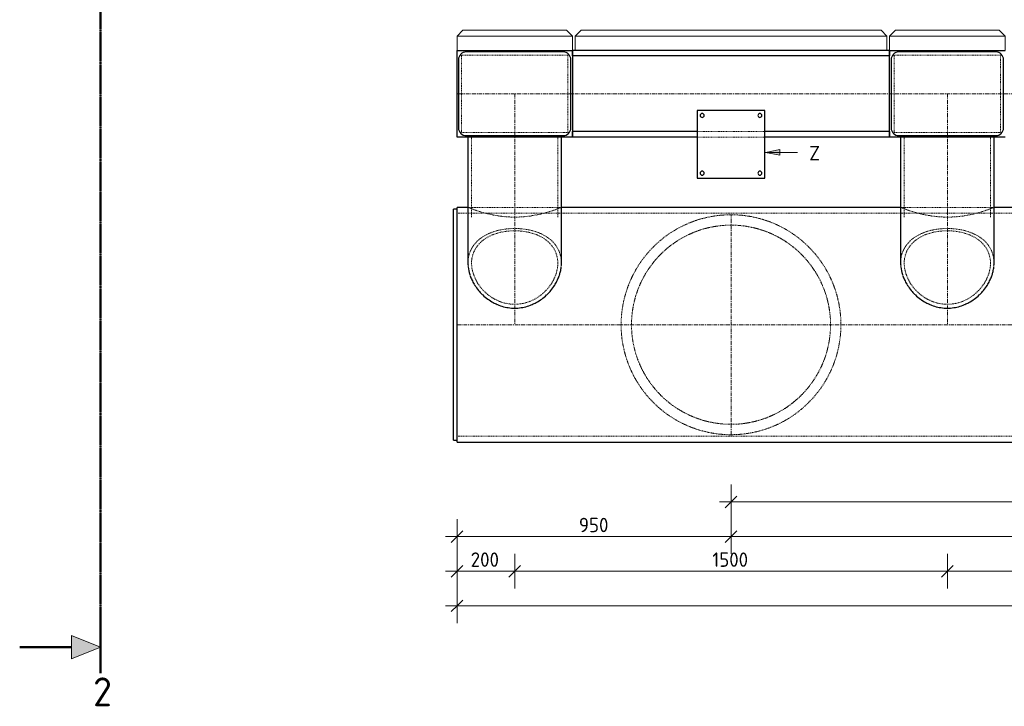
# Model space of a CAD drawing. Header units: millimetres. Extents: x -253989 to -201512, y -82117 to 103114.
# Tile 64 of 67: x -253989 to -250575, y 99444 to 101822. Entities that reach past the tile are written whole.
import ezdxf

# ---------------------------------------------------------------- set-up
doc = ezdxf.new("R2010")
doc.units = ezdxf.units.MM
for name, pattern in [('Grid Line', [22.225, 12.7, -3.175, 3.175, -3.175]), ('XX-CENTER', [8, 5, -1, 1, -1]), ('XX-HIDDEN', [4, 2, -2])]:
    doc.linetypes.add(name, pattern=pattern)
for name, color, linetype, lineweight in [('Multi-Category Tags', 250, 'Continuous', 18), ('Multi-Category Tags-1', 7, 'Continuous', 18), ('N-CO-BC-BETONVORM-G', 50, 'Continuous', 25), ('N-CO-BC-BETONVORM-G-1', 50, 'XX-HIDDEN', 18), ('N-CO-BC-BETONVORM-GN', 10, 'XX-HIDDEN', 18), ('N-CO-KC-KUNSTSTOFVORM-G', 7, 'Continuous', 13), ('N-CO-SC-STAALVORM-G', 10, 'Continuous', 25), ('X-XX-AL-CONSTRUCTIELIJN-G-1', 7, 'Grid Line', 18), ('X-XX-AL-M', 7, 'Continuous', 18), ('X-XX-AL-M-20', 7, 'Continuous', 18), ('X-XX-AL-VERWIJZING_DOORSNEDE-G', 7, 'Continuous', 18), ('X-XX-AL-VERWIJZING_DOORSNEDE-G-1', 7, 'XX-CENTER', 18), ('X-XX-AL-VERWIJZING_DOORSNEDE-G-2', 7, 'Continuous', 50), ('X-XX-AL-VERWIJZING_DOORSNEDE-G-3', 7, 'Continuous', 13), ('X-XX-AL-VERWIJZING_DOORSNEDE-G-4', 7, 'XX-CENTER', 50)]:
    doc.layers.add(name, color=color, linetype=linetype, lineweight=lineweight)
doc.styles.add('NLCS-ISO', font='NLCS-ISO.ttf', dxfattribs={"height": 100})
doc.styles.add('NLCS-ISO_1', font='NLCS-ISO.ttf', dxfattribs={"height": 50})
doc.dimstyles.new('2_5_NLCS_diagonal', dxfattribs={"dimscale": 304.8, "dimtxt": 50.137748, "dimasz": 0.131234, "dimexe": 0.19685, "dimexo": 0.0625, "dimgap": 0, "dimtad": 1, "dimdec": 0, "dimzin": 0, "dimdsep": 46, "dimtxsty": 'NLCS-ISO_1', "dimblk1": 'OBLIQUE', "dimblk2": 'OBLIQUE', "dimsah": 1, "dimcen": 0.09, "dimdle": 0.131234, "dimazin": 0, "dimtfac": 1, "dimtdec": 4, "dimtix": 1, "dimtmove": 0, "dimatfit": 3, "dimfxl": 0.19685, "dimfxlon": 1, "dimtvp": 1, "dimtolj": 1, "dimtzin": 0, "dimarcsym": 2})

# ---------------------------------------------------------------- blocks, each defined once
blk = doc.blocks.new('SF_Stalen afdekplaat10 - SF_Stalen afdekplaat-3667534-Bovenaanzicht geleidewerk enkel _special_')
at = {"layer": 'N-CO-SC-STAALVORM-G'}
for p, q in [((-252472.7, 101165.7), (-252484.7, 101165.7)), ((-252484.7, 100365.7), (-252484.7, 101165.7)), ((-252484.7, 100365.7), (-252472.7, 100365.7))]:
    blk.add_line(p, q, dxfattribs=at)
blk = doc.blocks.new('GM_afdekklepje - GM_afdekklepje-3673590-Bovenaanzicht geleidewerk enkel _special_')
at = {"layer": 'N-CO-SC-STAALVORM-G'}
for p, q in [((168, 145), (-168, 145)), ((-195, 118), (-195, -118)), ((195, -118), (195, 118)), ((-168, -145), (168, -145))]:
    blk.add_line(p, q, dxfattribs=at)
for centre, start, end in [((-168, 118), 90, 180), ((168, 118), 0, 90), ((-168, -118), 180, 270), ((168, -118), 270, 360)]:
    blk.add_arc(centre, 27, start, end, dxfattribs=at)
blk = doc.blocks.new('GM_Hakorit_2850 - GM_Hakorit_2850-3712023-Bovenaanzicht geleidewerk enkel _special_')
at = {"layer": 'N-CO-KC-KUNSTSTOFVORM-G'}
for p, q in [((-200, 50), (-180, 70)), ((-180, 70), (180, 70)), ((180, 70), (200, 50)), ((200, 50), (-200, 50)), ((-200, 50), (-200, 0)), ((200, 0), (200, 50))]:
    blk.add_line(p, q, dxfattribs=at)
blk = doc.blocks.new('GM_Hakorit_3820 - GM_Hakorit_3820-3712024-Bovenaanzicht geleidewerk enkel _special_')
at = {"layer": 'N-CO-KC-KUNSTSTOFVORM-G'}
for p, q in [((-200, 50), (-180, 70)), ((-180, 70), (180, 70)), ((180, 70), (200, 50)), ((200, 50), (-200, 50)), ((-200, 50), (-200, 0)), ((200, 0), (200, 50))]:
    blk.add_line(p, q, dxfattribs=at)
blk = doc.blocks.new('GM_Hakorit_1240 - GM_Hakorit_1240-3712025-Bovenaanzicht geleidewerk enkel _special_')
at = {"layer": 'N-CO-KC-KUNSTSTOFVORM-G'}
for p, q in [((-520, 70), (-540, 50)), ((-520, 70), (520, 70)), ((540, 50), (520, 70)), ((-540, 0), (-540, 50)), ((-540, 50), (540, 50)), ((540, 50), (540, 0))]:
    blk.add_line(p, q, dxfattribs=at)
blk = doc.blocks.new('GM_Bevestigingsplaat radardetector2 - GM_Bevestigingsplaat radardetector2-3834855-Bovenaanzicht geleidewerk enkel _special_')
at = {"layer": 'N-CO-SC-STAALVORM-G'}
for p, q in [((117.5, 142.5), (-117.5, 142.5)), ((-117.5, 142.5), (-117.5, -92.5)), ((117.5, -92.5), (117.5, 142.5)), ((-117.5, -92.5), (117.5, -92.5))]:
    blk.add_line(p, q, dxfattribs=at)
for centre, start, end in [((-100, 125), 0, 180), ((-100, 125), 180, 360), ((100, 125), 0, 180), ((100, 125), 180, 360), ((-100, -75), 0, 180), ((100, -75), 0, 180), ((-100, -75), 180, 360), ((100, -75), 180, 360)]:
    blk.add_arc(centre, 7, start, end, dxfattribs=at)
blk = doc.blocks.new('NLI_Balk_Buis - ø813_20-3672000-Bovenaanzicht geleidewerk enkel _special_')
at = {"layer": 'N-CO-BC-BETONVORM-GN'}
for p, q in [((-4587, 386.5), (-4625, 386.5)), ((-4574.5, 406.5), (-4586.9, 406.5)), ((-4263.1, 386.5), (-4586.9, 386.5)), ((-4275.6, 406.5), (-4574.4, 406.5)), ((-4263.1, 406.5), (-4275.5, 406.5)), ((-3087, 386.5), (-4263.1, 386.5)), ((-3074.5, 406.5), (-3086.9, 406.5)), ((-2763.1, 386.5), (-3086.9, 386.5)), ((-2775.6, 406.5), (-3074.4, 406.5)), ((-2763.1, 406.5), (-2775.5, 406.5)), ((1713, 386.5), (-2763.1, 386.5)), ((4625, -386.5), (-4625, -386.5))]:
    blk.add_line(p, q, dxfattribs=at)
at = {"layer": 'N-CO-SC-STAALVORM-G'}
for p, q in [((-4587, 406.5), (-4625, 406.5)), ((-4625, 386.9), (-4625, 406.5)), ((-4625, -386.8), (-4625, 386.8)), ((-3087, 406.5), (-4263.1, 406.5)), ((1713, 406.5), (-2763.1, 406.5)), ((-4625, -406.5), (-4625, -386.9)), ((-4625, -406.5), (4625, -406.5))]:
    blk.add_line(p, q, dxfattribs=at)
blk = doc.blocks.new('NLI_Balk_Buis - ø323_9_12_5-3688877-Bovenaanzicht geleidewerk enkel _special_')
at = {"layer": 'N-CO-BC-BETONVORM-GN'}
for p, q in [((-13.5, 149.5), (-27.2, 149.5)), ((250, 149.5), (-13.5, 149.5)), ((-13.5, -149.4), (-27.2, -149.4)), ((250, -149.4), (-13.5, -149.4))]:
    blk.add_line(p, q, dxfattribs=at)
blk = doc.blocks.new('Section - Doorsnede_Tail-514632-Bovenaanzicht geleidewerk enkel _special_')
at = {"layer": 'X-XX-AL-VERWIJZING_DOORSNEDE-G'}
blk.add_hatch(color=256, dxfattribs=at).paths.add_polyline_path([(6.49, -5), (2.49, -5), (4.49, 0)], flags=0)
at = {"layer": 'X-XX-AL-VERWIJZING_DOORSNEDE-G-2'}
for p, q in [((0, 0), (7.5, 0)), ((4.49, -5), (4.49, -14))]:
    blk.add_line(p, q, dxfattribs=at)
at = {"layer": 'X-XX-AL-VERWIJZING_DOORSNEDE-G-3'}
for p, q in [((4.49, 0), (2.49, -5)), ((6.49, -5), (4.49, 0)), ((2.49, -5), (6.49, -5))]:
    blk.add_line(p, q, dxfattribs=at)
blk = doc.blocks.new('DIMBLOCK1-Bovenaanzicht geleidewerk enkel _special_')
at = {"layer": 'X-XX-AL-M-20'}
for p, q in [((-252472.7, 100091.7), (-252472.7, 99971.7)), ((-252472.7, 100031.7), (-252472.7, 100091.7)), ((-251522.7, 100091.7), (-251522.7, 99971.7)), ((-251522.7, 100031.7), (-251522.7, 100091.7)), ((-252512.7, 100031.7), (-251522.7, 100031.7)), ((-252472.7, 100031.7), (-252492.7, 100011.7)), ((-252472.7, 100031.7), (-252452.7, 100051.7)), ((-251522.7, 100031.7), (-251542.7, 100011.7)), ((-251522.7, 100031.7), (-251502.7, 100051.7))]:
    blk.add_line(p, q, dxfattribs=at)
at = {"layer": 'X-XX-AL-M-20', "color": 0, "insert": (-252050.2, 100096.9), "char_height": 50, "width": 126.007, "attachment_point": 1, "line_spacing_factor": 1.135194, "style": 'NLCS-ISO_1'}
blk.add_mtext('950', dxfattribs=at)
blk = doc.blocks.new('_Oblique')
at = {"color": 0, "linetype": 'ByBlock', "lineweight": -2}
blk.add_line((-0.5, -0.5), (0.5, 0.5), dxfattribs=at)
blk = doc.blocks.new('DIMBLOCK2-Bovenaanzicht geleidewerk enkel _special_')
at = {"layer": 'X-XX-AL-M-20'}
for p, q in [((-251522.7, 100091.7), (-251522.7, 99971.7)), ((-251522.7, 100031.7), (-251522.7, 100091.7)), ((-247472.7, 100091.7), (-247472.7, 99971.7)), ((-247472.7, 100031.7), (-247472.7, 100091.7)), ((-251522.7, 100031.7), (-251542.7, 100011.7)), ((-251522.7, 100031.7), (-251502.7, 100051.7)), ((-251522.7, 100031.7), (-247472.7, 100031.7)), ((-247472.7, 100031.7), (-247492.7, 100011.7)), ((-247472.7, 100031.7), (-247452.7, 100051.7))]:
    blk.add_line(p, q, dxfattribs=at)
at = {"layer": 'X-XX-AL-M-20', "color": 0, "insert": (-249570.1, 100096.9), "char_height": 50, "width": 173.685, "attachment_point": 1, "line_spacing_factor": 1.135194, "style": 'NLCS-ISO_1'}
blk.add_mtext('4050', dxfattribs=at)
blk = doc.blocks.new('DIMBLOCK4-Bovenaanzicht geleidewerk enkel _special_')
at = {"layer": 'X-XX-AL-M-20'}
for p, q in [((-252472.7, 99971.7), (-252472.7, 99851.7)), ((-252472.7, 99911.7), (-252472.7, 99971.7)), ((-252272.7, 99971.7), (-252272.7, 99851.7)), ((-252272.7, 99911.7), (-252272.7, 99971.7)), ((-252472.7, 99911.7), (-252452.7, 99931.7)), ((-252272.7, 99911.7), (-252252.7, 99931.7)), ((-252512.7, 99911.7), (-252272.7, 99911.7)), ((-252472.7, 99911.7), (-252492.7, 99891.7)), ((-252272.7, 99911.7), (-252292.7, 99891.7))]:
    blk.add_line(p, q, dxfattribs=at)
at = {"layer": 'X-XX-AL-M-20', "color": 0, "insert": (-252425.2, 99976.9), "char_height": 50, "width": 126.007, "attachment_point": 1, "line_spacing_factor": 1.135194, "style": 'NLCS-ISO_1'}
blk.add_mtext('200', dxfattribs=at)
blk = doc.blocks.new('DIMBLOCK5-Bovenaanzicht geleidewerk enkel _special_')
at = {"layer": 'X-XX-AL-M-20'}
for p, q in [((-252272.7, 99971.7), (-252272.7, 99851.7)), ((-252272.7, 99911.7), (-252272.7, 99971.7)), ((-250772.7, 99971.7), (-250772.7, 99851.7)), ((-250772.7, 99911.7), (-250772.7, 99971.7)), ((-252272.7, 99911.7), (-252252.7, 99931.7)), ((-250772.7, 99911.7), (-250752.7, 99931.7)), ((-252272.7, 99911.7), (-252292.7, 99891.7)), ((-252272.7, 99911.7), (-250772.7, 99911.7)), ((-250772.7, 99911.7), (-250792.7, 99891.7))]:
    blk.add_line(p, q, dxfattribs=at)
at = {"layer": 'X-XX-AL-M-20', "color": 0, "insert": (-251587.5, 99976.9), "char_height": 50, "width": 155.522, "attachment_point": 1, "line_spacing_factor": 1.135194, "style": 'NLCS-ISO_1'}
blk.add_mtext('1500', dxfattribs=at)
blk = doc.blocks.new('DIMBLOCK6-Bovenaanzicht geleidewerk enkel _special_')
at = {"layer": 'X-XX-AL-M-20'}
for p, q in [((-250772.7, 99971.7), (-250772.7, 99851.7)), ((-250772.7, 99911.7), (-250772.7, 99971.7)), ((-245972.7, 99971.7), (-245972.7, 99851.7)), ((-245972.7, 99911.7), (-245972.7, 99971.7)), ((-250772.7, 99911.7), (-250752.7, 99931.7)), ((-245972.7, 99911.7), (-245952.7, 99931.7)), ((-250772.7, 99911.7), (-250792.7, 99891.7)), ((-250772.7, 99911.7), (-245972.7, 99911.7)), ((-245972.7, 99911.7), (-245992.7, 99891.7))]:
    blk.add_line(p, q, dxfattribs=at)
at = {"layer": 'X-XX-AL-M-20', "color": 0, "insert": (-248445.1, 99976.9), "char_height": 50, "width": 173.685, "attachment_point": 1, "line_spacing_factor": 1.135194, "style": 'NLCS-ISO_1'}
blk.add_mtext('4800', dxfattribs=at)
blk = doc.blocks.new('DIMBLOCK10-Bovenaanzicht geleidewerk enkel _special_')
at = {"layer": 'X-XX-AL-M-20'}
for p, q in [((-252472.7, 99851.7), (-252472.7, 99731.7)), ((-252472.7, 99791.7), (-252472.7, 99851.7)), ((-242472.7, 99851.7), (-242472.7, 99731.7)), ((-242472.7, 99791.7), (-242472.7, 99851.7)), ((-252512.7, 99791.7), (-242432.7, 99791.7)), ((-252472.7, 99791.7), (-252492.7, 99771.7)), ((-252472.7, 99791.7), (-252452.7, 99811.7)), ((-242472.7, 99791.7), (-242492.7, 99771.7)), ((-242472.7, 99791.7), (-242452.7, 99811.7))]:
    blk.add_line(p, q, dxfattribs=at)
at = {"layer": 'X-XX-AL-M-20', "color": 0, "insert": (-247555, 99856.9), "char_height": 50, "width": 197.524, "attachment_point": 1, "line_spacing_factor": 1.135194, "style": 'NLCS-ISO_1'}
blk.add_mtext('10000', dxfattribs=at)
blk = doc.blocks.new('DIMBLOCK12-Bovenaanzicht geleidewerk enkel _special_')
at = {"layer": 'X-XX-AL-M-20'}
for p, q in [((-251522.7, 100211.7), (-251522.7, 100091.7)), ((-251522.7, 100151.7), (-251522.7, 100211.7)), ((-247197.7, 100211.7), (-247197.7, 100091.7)), ((-247197.7, 100151.7), (-247197.7, 100211.7)), ((-251522.7, 100151.7), (-251502.7, 100171.7)), ((-247197.7, 100151.7), (-247177.7, 100171.7)), ((-251562.7, 100151.7), (-247197.7, 100151.7)), ((-251522.7, 100151.7), (-251542.7, 100131.7)), ((-247197.7, 100151.7), (-247217.7, 100131.7))]:
    blk.add_line(p, q, dxfattribs=at)
at = {"layer": 'X-XX-AL-M-20', "color": 0, "insert": (-249432.6, 100216.9), "char_height": 50, "width": 173.685, "attachment_point": 1, "line_spacing_factor": 1.135194, "style": 'NLCS-ISO_1'}
blk.add_mtext('4325', dxfattribs=at)

msp = doc.modelspace()

# ---------------------------------------------------------------- hatches: boundary and pattern name
at = {"layer": 'Multi-Category Tags'}
msp.add_hatch(color=256, dxfattribs=at).paths.add_polyline_path([(-251403.4, 101362.8), (-251353.4, 101352.8), (-251353.4, 101372.8)], flags=0)

# ---------------------------------------------------------------- linework, layer by layer
for p, q in [((-251353.4, 101372.8), (-251403.4, 101362.8)), ((-251403.4, 101362.8), (-251353.4, 101352.8)), ((-251403.4, 101362.8), (-251292.7, 101362.8)), ((-251353.4, 101352.8), (-251353.4, 101372.8))]:
    msp.add_line(p, q, dxfattribs=at)
at = {"layer": 'N-CO-BC-BETONVORM-GN'}
for p, q in [((-252088.7, 101699.7), (-252456.7, 101699.7)), ((-252456.7, 101699.7), (-252456.7, 101431.7)), ((-252088.7, 101431.7), (-252088.7, 101699.7)), ((-250588.7, 101699.7), (-250956.7, 101699.7)), ((-250956.7, 101699.7), (-250956.7, 101431.7)), ((-250588.7, 101431.7), (-250588.7, 101699.7)), ((-252456.7, 101431.7), (-252088.7, 101431.7)), ((-251405.3, 101434.7), (-251640.2, 101434.7)), ((-250956.7, 101431.7), (-250588.7, 101431.7)), ((-251405.3, 101415.7), (-251640.2, 101415.7))]:
    msp.add_line(p, q, dxfattribs=at)
for radius, start, end in [(381, 89.0898, 90.9098), (381, 114.4478, 115.638), (381, 109.8189, 110.5776), (381, 104.6173, 105.0717), (381, 99.0264, 100.4354), (381, 94.0049, 95.7197), (381, 84.2799, 85.9948), (381, 79.5644, 80.9733), (381, 74.9282, 75.383), (381, 69.4225, 70.1811), (381, 64.362, 65.5522), (381, 124.9774, 125.1141), (381, 119.346, 120.2844), (345, 112.6263, 115.3369), (345, 107.6515, 110.3396), (345, 102.6915, 105.3123), (345, 97.898, 100.231), (345, 94.1605, 95.0902), (345, 84.9102, 85.843), (345, 79.7689, 82.0987), (345, 74.6877, 77.3088), (345, 69.6605, 72.3487), (345, 64.6632, 67.3737), (381, 59.7157, 60.654), (381, 54.8855, 55.0227), (381, 129.5446, 130.706), (345, 122.4954, 125.5379), (345, 117.575, 120.3518), (345, 59.6482, 62.425), (345, 54.4622, 57.5046), (381, 49.2941, 50.4385), (381, 139.5851, 140.0934), (381, 134.2696, 135.4671), (345, 133.8354, 137.0351), (345, 127.3974, 132.124), (345, 47.8759, 52.6025), (345, 42.9649, 46.1647), (381, 44.5331, 45.7305), (381, 39.9066, 40.415), (381, 144.866, 145.5862), (345, 139.2042, 141.9708), (345, 38.0291, 40.7958), (381, 34.4139, 35.134), (381, 149.5211, 150.9053), (345, 149.3265, 151.9263), (345, 144.2833, 146.935), (345, 33.065, 35.7168), (345, 28.0738, 30.6736), (381, 29.0949, 30.4789), (381, 154.2384, 155.7991), (345, 154.3826, 156.9374), (345, 23.0627, 25.6176), (381, 24.2011, 25.7616), (381, 159.0292, 160.6152), (345, 159.4672, 161.9509), (345, 18.0492, 20.533), (381, 19.385, 20.9709), (381, 168.9595, 170.2416), (381, 163.9158, 165.4231), (345, 164.585, 166.9299), (345, 13.0702, 15.4153), (381, 14.577, 16.0842), (381, 9.7585, 11.0405), (345, 169.7338, 171.7698), (345, 8.2308, 10.2665), (381, 174.3979, 175.0729), (345, 174.9064, 175.6405), (345, 4.3783, 5.0941), (381, 4.9271, 5.6019), (345, 184.3595, 185.0936), (345, 354.9059, 355.6217), (381, 184.9271, 185.6021), (345, 188.2302, 190.2662), (345, 349.7335, 351.7692), (381, 354.3981, 355.0729), (381, 189.7584, 191.0405), (381, 194.5769, 196.0842), (345, 193.0701, 195.415), (345, 344.5847, 346.9298), (381, 343.9158, 345.423), (381, 348.9595, 350.2415), (381, 199.3848, 200.9708), (345, 198.0491, 200.5328), (345, 339.467, 341.9508), (381, 339.0291, 340.615), (381, 204.2009, 205.7616), (345, 203.0626, 205.6174), (345, 208.0737, 210.6735), (345, 329.3264, 331.9262), (345, 334.3824, 336.9373), (381, 334.2384, 335.7989), (381, 209.0947, 210.4789), (345, 213.065, 215.7167), (345, 324.2832, 326.935), (381, 329.5211, 330.9051), (381, 214.4138, 215.134), (345, 218.0292, 220.7958), (345, 319.2042, 321.9709), (381, 324.866, 325.5861), (381, 219.9066, 220.4149), (381, 224.5329, 225.7304), (345, 222.9649, 226.1646), (345, 227.876, 232.6026), (345, 307.3975, 312.1241), (345, 313.8353, 317.0351), (381, 314.2695, 315.4669), (381, 319.585, 320.0934), (381, 229.294, 230.4554), (345, 234.4621, 237.5046), (345, 239.6482, 242.425), (345, 297.575, 300.3518), (345, 302.4954, 305.5378), (381, 309.5615, 310.7059), (381, 234.8859, 235.0226), (381, 239.7156, 240.654), (345, 244.6631, 247.3737), (345, 249.6604, 252.3485), (345, 254.6877, 257.3085), (345, 282.6912, 285.3123), (345, 287.6513, 290.3395), (345, 292.6263, 295.3368), (381, 299.346, 300.2843), (381, 304.9773, 305.1145), (381, 244.362, 245.5522), (381, 249.4224, 250.1811), (381, 254.9283, 255.3827), (345, 259.769, 262.102), (345, 264.9098, 265.8395), (345, 274.157, 275.0898), (345, 277.9013, 280.2311), (381, 284.617, 285.0718), (381, 289.8189, 290.5775), (381, 294.4478, 295.638), (381, 259.5646, 260.9736), (381, 264.2803, 265.9951), (381, 269.0902, 270.9102), (381, 274.0052, 275.7201), (381, 279.0267, 280.4356)]:
    msp.add_arc((-251522.7, 100765.7), radius, start, end, dxfattribs=at)
for points, knots in [([(-252434.7, 101172.2), (-252434.7, 101172.2), (-252431.7, 101171), (-252424.8, 101168.4), (-252422.4, 101167.5)], [0, 0, 0, 0, 0.0869565, 0.1238312, 0.1238312, 0.1238312, 0.1238312]), ([(-252422.3, 101167.4), (-252421.9, 101167.3), (-252418.6, 101166.1), (-252411.3, 101163.4), (-252398.6, 101159.1), (-252386, 101155.3), (-252377.6, 101153), (-252374.7, 101152.2)], [0.1244084, 0.1244084, 0.1244084, 0.1244084, 0.1304348, 0.173913, 0.2173913, 0.2608696, 0.2835827, 0.2835827, 0.2835827, 0.2835827]), ([(-252374.3, 101152.1), (-252371.7, 101151.4), (-252363.2, 101149.3), (-252347.8, 101145.9), (-252327.6, 101142.4), (-252306.1, 101139.8), (-252284, 101138.5), (-252261.5, 101138.5), (-252239.4, 101139.8), (-252217.9, 101142.4), (-252197.7, 101145.9), (-252182.3, 101149.3), (-252173.8, 101151.4), (-252171.2, 101152.1)], [0.2845458, 0.2845458, 0.2845458, 0.2845458, 0.3043478, 0.3478261, 0.3913043, 0.4347826, 0.4782609, 0.5217391, 0.5652174, 0.6086957, 0.6521739, 0.6956522, 0.7154627, 0.7154627, 0.7154627, 0.7154627]), ([(-252170.8, 101152.2), (-252167.9, 101153), (-252159.5, 101155.3), (-252146.9, 101159.1), (-252134.2, 101163.4), (-252126.9, 101166.1), (-252123.6, 101167.3), (-252123.2, 101167.4)], [0.7164259, 0.7164259, 0.7164259, 0.7164259, 0.7391304, 0.7826087, 0.826087, 0.8695652, 0.8756001, 0.8756001, 0.8756001, 0.8756001]), ([(-252123.1, 101167.5), (-252119.3, 101168.9), (-252113, 101171.3), (-252110.8, 101172.2), (-252110.8, 101172.2)], [0.8761772, 0.8761772, 0.8761772, 0.8761772, 0.9347826, 1, 1, 1, 1]), ([(-251903.7, 100765.7), (-251903.7, 100776), (-251902.9, 100796.6), (-251897.9, 100837.4), (-251885.7, 100886.5), (-251863, 100940.3), (-251833.7, 100988.1), (-251799.4, 101029.4), (-251761, 101064.5), (-251726.1, 101088.7), (-251696.5, 101105.1), (-251673.4, 101116), (-251653.2, 101123.8), (-251638.6, 101128.7), (-251630.2, 101131.3), (-251623.7, 101133.1), (-251617.1, 101134.9), (-251610.5, 101136.5), (-251603.7, 101138), (-251596.9, 101139.4), (-251589.9, 101140.8), (-251582.8, 101142), (-251575.6, 101143), (-251568.4, 101144), (-251560.9, 101144.8), (-251553.4, 101145.5), (-251545.8, 101146), (-251538.2, 101146.4), (-251530.5, 101146.7), (-251522.7, 101146.7), (-251515, 101146.7), (-251507.3, 101146.4), (-251499.7, 101146), (-251492.1, 101145.5), (-251484.5, 101144.8), (-251477.1, 101144), (-251469.8, 101143), (-251462.7, 101142), (-251455.6, 101140.8), (-251448.6, 101139.4), (-251441.7, 101138), (-251435, 101136.5), (-251428.4, 101134.9), (-251421.8, 101133.1), (-251415.3, 101131.3), (-251406.8, 101128.7), (-251392.2, 101123.8), (-251372.1, 101116), (-251349, 101105.1), (-251326.8, 101092.8), (-251305.4, 101079), (-251284.9, 101063.7), (-251265.3, 101046.9), (-251246.6, 101028.6), (-251228.9, 101008.7), (-251212.4, 100987.3), (-251197.1, 100964.2), (-251183.3, 100939.6), (-251171.1, 100913.4), (-251160.8, 100885.9), (-251152.4, 100857), (-251146.3, 100827.2), (-251142.6, 100796.6), (-251141.7, 100776), (-251141.7, 100765.7)], [0, 0, 0, 0, 0.023256, 0.046512, 0.093023, 0.139535, 0.186047, 0.232558, 0.27907, 0.325581, 0.348837, 0.372093, 0.395349, 0.406977, 0.412791, 0.418605, 0.424419, 0.430233, 0.436047, 0.44186, 0.447674, 0.453488, 0.459302, 0.465116, 0.47093, 0.476744, 0.482558, 0.488372, 0.494186, 0.5, 0.505814, 0.511628, 0.517442, 0.523256, 0.52907, 0.534884, 0.540698, 0.546512, 0.552326, 0.55814, 0.563953, 0.569767, 0.575581, 0.581395, 0.587209, 0.593023, 0.604651, 0.627907, 0.651163, 0.674419, 0.697674, 0.72093, 0.744186, 0.767442, 0.790698, 0.813953, 0.837209, 0.860465, 0.883721, 0.906977, 0.930233, 0.953488, 0.976744, 1, 1, 1, 1]), ([(-250934.7, 101172.2), (-250934.7, 101172.2), (-250931.7, 101171), (-250924.8, 101168.4), (-250922.4, 101167.5)], [0, 0, 0, 0, 0.0869565, 0.1238312, 0.1238312, 0.1238312, 0.1238312]), ([(-250922.3, 101167.4), (-250921.9, 101167.3), (-250918.6, 101166.1), (-250911.3, 101163.4), (-250898.6, 101159.1), (-250886, 101155.3), (-250877.6, 101153), (-250874.7, 101152.2)], [0.1244084, 0.1244084, 0.1244084, 0.1244084, 0.1304348, 0.173913, 0.2173913, 0.2608696, 0.2835827, 0.2835827, 0.2835827, 0.2835827]), ([(-250874.3, 101152.1), (-250871.7, 101151.4), (-250863.2, 101149.3), (-250847.8, 101145.9), (-250827.6, 101142.4), (-250806.1, 101139.8), (-250784, 101138.5), (-250761.5, 101138.5), (-250739.4, 101139.8), (-250717.9, 101142.4), (-250697.7, 101145.9), (-250682.3, 101149.3), (-250673.8, 101151.4), (-250671.2, 101152.1)], [0.2845458, 0.2845458, 0.2845458, 0.2845458, 0.3043478, 0.3478261, 0.3913043, 0.4347826, 0.4782609, 0.5217391, 0.5652174, 0.6086957, 0.6521739, 0.6956522, 0.7154627, 0.7154627, 0.7154627, 0.7154627]), ([(-250670.8, 101152.2), (-250667.9, 101153), (-250659.5, 101155.3), (-250646.9, 101159.1), (-250634.2, 101163.4), (-250626.9, 101166.1), (-250623.6, 101167.3), (-250623.2, 101167.4)], [0.7164259, 0.7164259, 0.7164259, 0.7164259, 0.7391304, 0.7826087, 0.826087, 0.8695652, 0.8756001, 0.8756001, 0.8756001, 0.8756001]), ([(-250623.1, 101167.5), (-250619.3, 101168.9), (-250613, 101171.3), (-250610.8, 101172.2), (-250610.8, 101172.2)], [0.8761772, 0.8761772, 0.8761772, 0.8761772, 0.9347826, 1, 1, 1, 1]), ([(-252434.7, 100979.1), (-252434.7, 100991.7), (-252431.5, 101009.9), (-252421.6, 101031.6), (-252411.3, 101046.3), (-252398.6, 101059.4), (-252383.6, 101070.6), (-252366.6, 101080.1), (-252347.8, 101087.6), (-252327.6, 101093.4), (-252306.1, 101097.2), (-252284, 101099.1), (-252261.5, 101099.1), (-252239.4, 101097.2), (-252217.9, 101093.4), (-252197.7, 101087.6), (-252178.9, 101080.1), (-252161.9, 101070.6), (-252146.9, 101059.4), (-252134.2, 101046.3), (-252122.2, 101029.1), (-252113.2, 101006.9), (-252110.8, 100988.5), (-252110.8, 100979.1)], [0.0007344, 0.0007344, 0.0007344, 0.0007344, 0.0869565, 0.1304348, 0.173913, 0.2173913, 0.2608696, 0.3043478, 0.3478261, 0.3913043, 0.4347826, 0.4782609, 0.5217391, 0.5652174, 0.6086957, 0.6521739, 0.6956522, 0.7391304, 0.7826087, 0.826087, 0.8695652, 0.9347826, 0.9992658, 0.9992658, 0.9992658, 0.9992658]), ([(-252123.3, 100978.7), (-252123.3, 100991), (-252126.4, 101008.7), (-252136.5, 101029.6), (-252146.8, 101043.8), (-252159.5, 101056.2), (-252174.5, 101066.8), (-252191.5, 101075.6), (-252210.1, 101082.5), (-252230.2, 101087.5), (-252251.2, 101090.4), (-252272.7, 101091.4), (-252301.5, 101090.1), (-252329.1, 101084.8), (-252354, 101075.6), (-252371, 101066.8), (-252386, 101056.2), (-252398.7, 101043.8), (-252409, 101029.6), (-252416.5, 101013.9), (-252421.2, 100996.9), (-252422.2, 100984.9), (-252422.2, 100978.7)], [0, 0, 0, 0, 0.090909, 0.136364, 0.181818, 0.227273, 0.272727, 0.318182, 0.363636, 0.409091, 0.454545, 0.5, 0.545455, 0.636364, 0.681818, 0.727273, 0.772727, 0.818182, 0.863636, 0.909091, 0.954545, 1, 1, 1, 1]), ([(-251177.7, 100765.7), (-251177.7, 100775.9), (-251178.7, 100796.3), (-251184, 100836.6), (-251197.2, 100884.9), (-251221.8, 100937.5), (-251253.4, 100983.6), (-251290.8, 101023), (-251326.2, 101050.2), (-251356.9, 101068.6), (-251381.2, 101080.7), (-251402.6, 101089.3), (-251420.3, 101095.3), (-251434, 101099.2), (-251448.1, 101102.6), (-251462.5, 101105.5), (-251477.2, 101107.8), (-251492.2, 101109.5), (-251507.4, 101110.5), (-251522.8, 101110.8), (-251538, 101110.5), (-251553.3, 101109.5), (-251568.2, 101107.8), (-251583, 101105.5), (-251597.4, 101102.6), (-251611.4, 101099.2), (-251625.1, 101095.3), (-251642.9, 101089.3), (-251664.3, 101080.7), (-251688.6, 101068.6), (-251719.3, 101050.2), (-251754.7, 101023), (-251792.1, 100983.6), (-251823.7, 100937.5), (-251848.3, 100884.9), (-251861.4, 100836.6), (-251866.8, 100796.3), (-251867.7, 100775.9), (-251867.7, 100765.7)], [0, 0, 0, 0, 0.026316, 0.052632, 0.105263, 0.157895, 0.210526, 0.263158, 0.315789, 0.342105, 0.368421, 0.394737, 0.407895, 0.421053, 0.434211, 0.447368, 0.460526, 0.473684, 0.486842, 0.5, 0.513158, 0.526316, 0.539474, 0.552632, 0.565789, 0.578947, 0.592105, 0.605263, 0.631579, 0.657895, 0.684211, 0.736842, 0.789474, 0.842105, 0.894737, 0.947368, 0.973684, 1, 1, 1, 1]), ([(-250934.7, 100979.1), (-250934.7, 100991.7), (-250931.5, 101009.9), (-250921.6, 101031.6), (-250911.3, 101046.3), (-250898.6, 101059.4), (-250883.6, 101070.6), (-250866.6, 101080.1), (-250847.8, 101087.6), (-250827.6, 101093.4), (-250806.1, 101097.2), (-250784, 101099.1), (-250761.5, 101099.1), (-250739.4, 101097.2), (-250717.9, 101093.4), (-250697.7, 101087.6), (-250678.9, 101080.1), (-250661.9, 101070.6), (-250646.9, 101059.4), (-250634.2, 101046.3), (-250622.2, 101029.1), (-250613.2, 101006.9), (-250610.8, 100988.5), (-250610.8, 100979.1)], [0.0007344, 0.0007344, 0.0007344, 0.0007344, 0.0869565, 0.1304348, 0.173913, 0.2173913, 0.2608696, 0.3043478, 0.3478261, 0.3913043, 0.4347826, 0.4782609, 0.5217391, 0.5652174, 0.6086957, 0.6521739, 0.6956522, 0.7391304, 0.7826087, 0.826087, 0.8695652, 0.9347826, 0.9992658, 0.9992658, 0.9992658, 0.9992658]), ([(-250623.3, 100978.7), (-250623.3, 100991), (-250626.4, 101008.7), (-250636.5, 101029.6), (-250646.8, 101043.8), (-250659.5, 101056.2), (-250674.5, 101066.8), (-250691.5, 101075.6), (-250710.1, 101082.5), (-250730.2, 101087.5), (-250751.2, 101090.4), (-250772.7, 101091.4), (-250801.5, 101090.1), (-250829.1, 101084.8), (-250854, 101075.6), (-250871, 101066.8), (-250886, 101056.2), (-250898.7, 101043.8), (-250909, 101029.6), (-250916.5, 101013.9), (-250921.2, 100996.9), (-250922.2, 100984.9), (-250922.2, 100978.7)], [0, 0, 0, 0, 0.090909, 0.136364, 0.181818, 0.227273, 0.272727, 0.318182, 0.363636, 0.409091, 0.454545, 0.5, 0.545455, 0.636364, 0.681818, 0.727273, 0.772727, 0.818182, 0.863636, 0.909091, 0.954545, 1, 1, 1, 1]), ([(-252422.2, 100978.7), (-252422.2, 100966.5), (-252419.1, 100947.6), (-252409, 100923), (-252398.7, 100905.3), (-252386, 100888.8), (-252371, 100873.9), (-252354, 100861), (-252335.3, 100850.4), (-252315.3, 100842.5), (-252294.3, 100837.6), (-252272.7, 100836), (-252244, 100838.2), (-252216.4, 100846.9), (-252191.5, 100861), (-252174.5, 100873.9), (-252159.5, 100888.8), (-252146.8, 100905.3), (-252136.5, 100923), (-252128.9, 100941.4), (-252124.3, 100960.2), (-252123.3, 100972.6), (-252123.3, 100978.7)], [0, 0, 0, 0, 0.090909, 0.136364, 0.181818, 0.227273, 0.272727, 0.318182, 0.363636, 0.409091, 0.454545, 0.5, 0.545455, 0.636364, 0.681818, 0.727273, 0.772727, 0.818182, 0.863636, 0.909091, 0.954545, 1, 1, 1, 1]), ([(-250922.2, 100978.7), (-250922.2, 100966.5), (-250919.1, 100947.6), (-250909, 100923), (-250898.7, 100905.3), (-250886, 100888.8), (-250871, 100873.9), (-250854, 100861), (-250835.3, 100850.4), (-250815.3, 100842.5), (-250794.3, 100837.6), (-250772.7, 100836), (-250744, 100838.2), (-250716.4, 100846.9), (-250691.5, 100861), (-250674.5, 100873.9), (-250659.5, 100888.8), (-250646.8, 100905.3), (-250636.5, 100923), (-250628.9, 100941.4), (-250624.3, 100960.2), (-250623.3, 100972.6), (-250623.3, 100978.7)], [0, 0, 0, 0, 0.090909, 0.136364, 0.181818, 0.227273, 0.272727, 0.318182, 0.363636, 0.409091, 0.454545, 0.5, 0.545455, 0.636364, 0.681818, 0.727273, 0.772727, 0.818182, 0.863636, 0.909091, 0.954545, 1, 1, 1, 1]), ([(-251141.7, 100765.7), (-251141.7, 100755.4), (-251142.6, 100734.8), (-251147.6, 100694), (-251159.8, 100644.9), (-251182.5, 100591.1), (-251211.7, 100543.3), (-251246.1, 100502), (-251284.5, 100466.9), (-251319.4, 100442.7), (-251349, 100426.3), (-251372.1, 100415.4), (-251392.2, 100407.6), (-251406.8, 100402.7), (-251415.3, 100400.1), (-251421.8, 100398.3), (-251428.4, 100396.6), (-251435, 100394.9), (-251441.7, 100393.4), (-251448.6, 100392), (-251455.6, 100390.6), (-251462.7, 100389.4), (-251469.8, 100388.4), (-251477.1, 100387.4), (-251484.5, 100386.6), (-251492.1, 100385.9), (-251499.7, 100385.4), (-251507.3, 100385), (-251515, 100384.8), (-251522.7, 100384.7), (-251530.5, 100384.8), (-251538.2, 100385), (-251545.8, 100385.4), (-251553.4, 100385.9), (-251560.9, 100386.6), (-251568.4, 100387.4), (-251575.6, 100388.4), (-251582.8, 100389.4), (-251589.9, 100390.6), (-251596.9, 100392), (-251603.7, 100393.4), (-251610.5, 100394.9), (-251617.1, 100396.6), (-251623.7, 100398.3), (-251630.2, 100400.1), (-251638.6, 100402.7), (-251653.2, 100407.6), (-251673.4, 100415.4), (-251696.5, 100426.3), (-251718.7, 100438.6), (-251740.1, 100452.4), (-251760.6, 100467.7), (-251780.2, 100484.5), (-251798.9, 100502.8), (-251816.6, 100522.7), (-251833.1, 100544.1), (-251848.4, 100567.2), (-251862.2, 100591.8), (-251874.3, 100618), (-251884.7, 100645.6), (-251893, 100674.4), (-251899.2, 100704.2), (-251902.9, 100734.8), (-251903.7, 100755.4), (-251903.7, 100765.7)], [0, 0, 0, 0, 0.023256, 0.046512, 0.093023, 0.139535, 0.186047, 0.232558, 0.27907, 0.325581, 0.348837, 0.372093, 0.395349, 0.406977, 0.412791, 0.418605, 0.424419, 0.430233, 0.436047, 0.44186, 0.447674, 0.453488, 0.459302, 0.465116, 0.47093, 0.476744, 0.482558, 0.488372, 0.494186, 0.5, 0.505814, 0.511628, 0.517442, 0.523256, 0.52907, 0.534884, 0.540698, 0.546512, 0.552326, 0.55814, 0.563953, 0.569767, 0.575581, 0.581395, 0.587209, 0.593023, 0.604651, 0.627907, 0.651163, 0.674419, 0.697674, 0.72093, 0.744186, 0.767442, 0.790698, 0.813953, 0.837209, 0.860465, 0.883721, 0.906977, 0.930233, 0.953488, 0.976744, 1, 1, 1, 1]), ([(-251867.7, 100765.7), (-251867.7, 100755.5), (-251866.8, 100735.1), (-251861.4, 100694.8), (-251848.3, 100646.5), (-251823.7, 100593.9), (-251792.1, 100547.8), (-251754.7, 100508.4), (-251719.3, 100481.2), (-251688.6, 100462.8), (-251664.3, 100450.7), (-251642.9, 100442.1), (-251625.1, 100436.1), (-251611.4, 100432.2), (-251597.4, 100428.8), (-251583, 100425.9), (-251568.2, 100423.6), (-251553.3, 100421.9), (-251538, 100420.9), (-251522.8, 100420.6), (-251507.4, 100420.9), (-251492.2, 100421.9), (-251477.2, 100423.6), (-251462.5, 100425.9), (-251448.1, 100428.8), (-251434, 100432.2), (-251420.3, 100436.1), (-251402.6, 100442.1), (-251381.2, 100450.7), (-251356.9, 100462.8), (-251326.2, 100481.2), (-251290.8, 100508.4), (-251253.4, 100547.8), (-251221.8, 100593.9), (-251197.2, 100646.5), (-251184, 100694.8), (-251178.7, 100735.1), (-251177.7, 100755.5), (-251177.7, 100765.7)], [0, 0, 0, 0, 0.026316, 0.052632, 0.105263, 0.157895, 0.210526, 0.263158, 0.315789, 0.342105, 0.368421, 0.394737, 0.407895, 0.421053, 0.434211, 0.447368, 0.460526, 0.473684, 0.486842, 0.5, 0.513158, 0.526316, 0.539474, 0.552632, 0.565789, 0.578947, 0.592105, 0.605263, 0.631579, 0.657895, 0.684211, 0.736842, 0.789474, 0.842105, 0.894737, 0.947368, 0.973684, 1, 1, 1, 1])]:
    msp.add_open_spline(points, degree=3, knots=knots, dxfattribs=at)
for points in [[(-252434.5, 100972), (-252434.4, 100970), (-252434.2, 100968), (-252434, 100966)], [(-252111.5, 100966), (-252111.3, 100968), (-252111.1, 100970), (-252111, 100972)], [(-250934.5, 100972), (-250934.4, 100970), (-250934.2, 100968), (-250934, 100966)], [(-250611.5, 100966), (-250611.3, 100968), (-250611.1, 100970), (-250611, 100972)], [(-252428.1, 100938.3), (-252427.7, 100937.3), (-252427.4, 100936.2), (-252427, 100935.2)], [(-252118.5, 100935.2), (-252118.1, 100936.2), (-252117.8, 100937.3), (-252117.4, 100938.3)], [(-250928.1, 100938.3), (-250927.7, 100937.3), (-250927.4, 100936.2), (-250927, 100935.2)], [(-250618.5, 100935.2), (-250618.1, 100936.2), (-250617.8, 100937.3), (-250617.4, 100938.3)], [(-252413.7, 100906.7), (-252413.1, 100905.7), (-252412.6, 100904.8), (-252412, 100903.8)], [(-252133.5, 100903.8), (-252133.1, 100904.5), (-252132.7, 100905.2), (-252132.3, 100905.8)], [(-250913.7, 100906.7), (-250913.1, 100905.7), (-250912.6, 100904.8), (-250912, 100903.8)], [(-250633.5, 100903.8), (-250632.9, 100904.8), (-250632.4, 100905.7), (-250631.8, 100906.7)], [(-252385.4, 100870.8), (-252385.2, 100870.6), (-252385, 100870.4), (-252384.8, 100870.2)], [(-252160.6, 100870.2), (-252160.5, 100870.4), (-252160.3, 100870.6), (-252160.1, 100870.8)], [(-250885.4, 100870.8), (-250885.2, 100870.6), (-250885, 100870.4), (-250884.8, 100870.2)], [(-250660.6, 100870.2), (-250660.5, 100870.4), (-250660.3, 100870.6), (-250660.1, 100870.8)], [(-252333.8, 100836), (-252333.5, 100835.8), (-252333.2, 100835.7), (-252332.8, 100835.6)], [(-252212.7, 100835.6), (-252212.3, 100835.7), (-252212, 100835.8), (-252211.7, 100836)], [(-250833.8, 100836), (-250833.1, 100835.6), (-250832.3, 100835.3), (-250831.5, 100835)], [(-250712.7, 100835.6), (-250712.3, 100835.7), (-250712, 100835.8), (-250711.7, 100836)]]:
    msp.add_open_spline(points, degree=3, dxfattribs=at)
at = {"layer": 'N-CO-SC-STAALVORM-G'}
for p, q in [((-252472.7, 101715.7), (-252072.7, 101715.7)), ((-252472.7, 101415.7), (-252472.7, 101715.7)), ((-252072.7, 101696.7), (-252072.7, 101715.7)), ((-250972.7, 101715.7), (-252072.7, 101715.7)), ((-252072.7, 101715.7), (-252072.7, 101415.7)), ((-250972.7, 101696.7), (-252072.7, 101696.7)), ((-250972.7, 101715.7), (-250972.7, 101696.7)), ((-250972.7, 101715.7), (-250572.7, 101715.7)), ((-250972.7, 101415.7), (-250972.7, 101715.7)), ((-252072.7, 101415.7), (-252072.7, 101434.7)), ((-251640.2, 101434.7), (-252072.7, 101434.7)), ((-250972.7, 101434.7), (-251405.2, 101434.7)), ((-250972.7, 101434.7), (-250972.7, 101415.7)), ((-252072.7, 101415.7), (-252472.7, 101415.7)), ((-252434.7, 101415.7), (-252434.7, 100978.7)), ((-252110.8, 100978.7), (-252110.8, 101415.7)), ((-251640.2, 101415.7), (-252072.7, 101415.7)), ((-250972.7, 101415.7), (-251405.2, 101415.7)), ((-250572.7, 101415.7), (-250972.7, 101415.7)), ((-250934.7, 101415.7), (-250934.7, 100978.7)), ((-250610.8, 100978.7), (-250610.8, 101415.7))]:
    msp.add_line(p, q, dxfattribs=at)
for points in [[(-252434.7, 100978.7), (-252434.7, 100976.5), (-252434.6, 100974.3), (-252434.5, 100972)], [(-252111, 100972), (-252110.9, 100974.3), (-252110.8, 100976.5), (-252110.8, 100978.7)], [(-250934.7, 100978.7), (-250934.7, 100976.5), (-250934.6, 100974.3), (-250934.5, 100972)], [(-250611, 100972), (-250610.9, 100974.3), (-250610.8, 100976.5), (-250610.8, 100978.7)]]:
    msp.add_open_spline(points, degree=3, dxfattribs=at)
for points, knots in [([(-252434, 100965.9), (-252433.1, 100957.3), (-252431.2, 100948.1), (-252428.2, 100938.9), (-252428.1, 100938.4)], [0.02897106, 0.02897106, 0.02897106, 0.02897106, 0.08695652, 0.09056448, 0.09056448, 0.09056448, 0.09056448]), ([(-252117.4, 100938.4), (-252116.2, 100942.1), (-252113.6, 100951.3), (-252112, 100960.5), (-252111.5, 100965.9)], [0.90943964, 0.90943964, 0.90943964, 0.90943964, 0.93478261, 0.97103014, 0.97103014, 0.97103014, 0.97103014]), ([(-250934, 100965.9), (-250933.1, 100957.3), (-250931.2, 100948.1), (-250928.2, 100938.9), (-250928.1, 100938.4)], [0.02897106, 0.02897106, 0.02897106, 0.02897106, 0.08695652, 0.09056448, 0.09056448, 0.09056448, 0.09056448]), ([(-250617.4, 100938.4), (-250616.2, 100942.1), (-250613.6, 100951.3), (-250612, 100960.5), (-250611.5, 100965.9)], [0.90943964, 0.90943964, 0.90943964, 0.90943964, 0.93478261, 0.97103014, 0.97103014, 0.97103014, 0.97103014]), ([(-252427, 100935.1), (-252425.3, 100930.3), (-252421.4, 100920.7), (-252416.4, 100911.3), (-252413.7, 100906.7)], [0.09776857, 0.09776857, 0.09776857, 0.09776857, 0.13043478, 0.16305194, 0.16305194, 0.16305194, 0.16305194]), ([(-252132.3, 100905.9), (-252129.4, 100910.7), (-252124.2, 100920.4), (-252120.2, 100930.3), (-252118.5, 100935.1)], [0.83495656, 0.83495656, 0.83495656, 0.83495656, 0.86956522, 0.90224062, 0.90224062, 0.90224062, 0.90224062]), ([(-250927, 100935.1), (-250925.3, 100930.3), (-250921.4, 100920.7), (-250916.4, 100911.3), (-250913.7, 100906.7)], [0.09776857, 0.09776857, 0.09776857, 0.09776857, 0.13043478, 0.16305194, 0.16305194, 0.16305194, 0.16305194]), ([(-250631.8, 100906.7), (-250629.1, 100911.3), (-250624.1, 100920.7), (-250620.2, 100930.3), (-250618.5, 100935.1)], [0.83696177, 0.83696177, 0.83696177, 0.83696177, 0.86956522, 0.90224062, 0.90224062, 0.90224062, 0.90224062]), ([(-252411.9, 100903.8), (-252411.6, 100903.2), (-252407.5, 100896.7), (-252399.2, 100885.3), (-252390, 100875.2), (-252385.5, 100870.8)], [0.16998053, 0.16998053, 0.16998053, 0.16998053, 0.17391304, 0.2173913, 0.25491014, 0.25491014, 0.25491014, 0.25491014]), ([(-252160, 100870.8), (-252155.5, 100875.2), (-252146.3, 100885.2), (-252138, 100896.7), (-252133.9, 100903.2), (-252133.5, 100903.8)], [0.74509903, 0.74509903, 0.74509903, 0.74509903, 0.7826087, 0.82608696, 0.83002558, 0.83002558, 0.83002558, 0.83002558]), ([(-250911.9, 100903.8), (-250911.6, 100903.2), (-250907.5, 100896.7), (-250899.2, 100885.3), (-250890, 100875.2), (-250885.5, 100870.8)], [0.16998053, 0.16998053, 0.16998053, 0.16998053, 0.17391304, 0.2173913, 0.25491014, 0.25491014, 0.25491014, 0.25491014]), ([(-250660, 100870.8), (-250655.5, 100875.2), (-250646.3, 100885.2), (-250638, 100896.7), (-250633.9, 100903.2), (-250633.5, 100903.8)], [0.74509903, 0.74509903, 0.74509903, 0.74509903, 0.7826087, 0.82608696, 0.83002558, 0.83002558, 0.83002558, 0.83002558]), ([(-252384.8, 100870.2), (-252384.3, 100869.7), (-252378.5, 100864.1), (-252366.6, 100854.2), (-252349.8, 100843.5), (-252338.5, 100838), (-252333.9, 100836)], [0.2567265, 0.2567265, 0.2567265, 0.2567265, 0.2608696, 0.3043478, 0.3478261, 0.3776217, 0.3776217, 0.3776217, 0.3776217]), ([(-252211.6, 100836), (-252206.9, 100838), (-252195.7, 100843.5), (-252178.9, 100854.2), (-252167, 100864.1), (-252161.2, 100869.7), (-252160.7, 100870.2)], [0.6223838, 0.6223838, 0.6223838, 0.6223838, 0.6521739, 0.6956522, 0.7391304, 0.7432801, 0.7432801, 0.7432801, 0.7432801]), ([(-250884.8, 100870.2), (-250884.3, 100869.7), (-250878.5, 100864.1), (-250866.6, 100854.2), (-250849.8, 100843.5), (-250838.5, 100838), (-250833.9, 100836)], [0.2567265, 0.2567265, 0.2567265, 0.2567265, 0.2608696, 0.3043478, 0.3478261, 0.3776217, 0.3776217, 0.3776217, 0.3776217]), ([(-250711.6, 100836), (-250706.9, 100838), (-250695.7, 100843.5), (-250678.9, 100854.2), (-250667, 100864.1), (-250661.2, 100869.7), (-250660.7, 100870.2)], [0.6223838, 0.6223838, 0.6223838, 0.6223838, 0.6521739, 0.6956522, 0.7391304, 0.7432801, 0.7432801, 0.7432801, 0.7432801]), ([(-252332.8, 100835.5), (-252331, 100834.8), (-252322.3, 100831.3), (-252306.1, 100826.4), (-252284, 100823), (-252261.5, 100823), (-252239.4, 100826.4), (-252223.2, 100831.3), (-252214.5, 100834.8), (-252212.7, 100835.5)], [0.3799205, 0.3799205, 0.3799205, 0.3799205, 0.3913043, 0.4347826, 0.4782609, 0.5217391, 0.5652174, 0.6086957, 0.6200844, 0.6200844, 0.6200844, 0.6200844]), ([(-250831.5, 100835), (-250830.1, 100834.4), (-250821.8, 100831.1), (-250806.1, 100826.4), (-250784, 100823), (-250761.5, 100823), (-250739.4, 100826.4), (-250723.2, 100831.3), (-250714.5, 100834.8), (-250712.7, 100835.5)], [0.3826345, 0.3826345, 0.3826345, 0.3826345, 0.3913043, 0.4347826, 0.4782609, 0.5217391, 0.5652174, 0.6086957, 0.6200844, 0.6200844, 0.6200844, 0.6200844])]:
    msp.add_open_spline(points, degree=3, knots=knots, dxfattribs=at)
at = {"layer": 'X-XX-AL-CONSTRUCTIELIJN-G-1'}
for p, q in [((-242472.7, 101565.7), (-252472.7, 101565.7)), ((-252272.7, 101565.7), (-252272.7, 100765.7)), ((-250772.7, 101565.7), (-250772.7, 100765.7)), ((-251522.7, 100384.7), (-251522.7, 101146.7)), ((-252472.7, 100765.7), (-243222.7, 100765.7))]:
    msp.add_line(p, q, dxfattribs=at)
at = {"layer": 'X-XX-AL-VERWIJZING_DOORSNEDE-G-4'}
msp.add_line((-253708.9, 102946.9), (-253708.9, 99558.8), dxfattribs=at)

# ---------------------------------------------------------------- block references
at = {"layer": 'N-CO-BC-BETONVORM-G'}
for name, p in [('GM_Hakorit_2850 - GM_Hakorit_2850-3712023-Bovenaanzicht geleidewerk enkel _special_', (-252272.7, 101715.7)), ('GM_Hakorit_1240 - GM_Hakorit_1240-3712025-Bovenaanzicht geleidewerk enkel _special_', (-251522.7, 101715.7)), ('GM_Hakorit_3820 - GM_Hakorit_3820-3712024-Bovenaanzicht geleidewerk enkel _special_', (-250772.7, 101715.7)), ('GM_afdekklepje - GM_afdekklepje-3673590-Bovenaanzicht geleidewerk enkel _special_', (-252272.7, 101565.7)), ('GM_afdekklepje - GM_afdekklepje-3673590-Bovenaanzicht geleidewerk enkel _special_', (-250772.7, 101565.7)), ('SF_Stalen afdekplaat10 - SF_Stalen afdekplaat-3667534-Bovenaanzicht geleidewerk enkel _special_', (0, 0))]:
    msp.add_blockref(name, p, dxfattribs=at)
at = {"layer": 'N-CO-BC-BETONVORM-G', "rotation": 180}
msp.add_blockref('GM_Bevestigingsplaat radardetector2 - GM_Bevestigingsplaat radardetector2-3834855-Bovenaanzicht geleidewerk enkel _special_', (-251522.7, 101415.7), dxfattribs=at)
at = {"layer": 'N-CO-BC-BETONVORM-G-1'}
msp.add_blockref('NLI_Balk_Buis - ø813_20-3672000-Bovenaanzicht geleidewerk enkel _special_', (-247847.7, 100765.7), dxfattribs=at)
at = {"layer": 'N-CO-BC-BETONVORM-GN', "rotation": 89.99999999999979}
for p in [(-252272.7, 101165.7), (-250772.7, 101165.7)]:
    msp.add_blockref('NLI_Balk_Buis - ø323_9_12_5-3688877-Bovenaanzicht geleidewerk enkel _special_', p, dxfattribs=at)
at = {"layer": 'X-XX-AL-VERWIJZING_DOORSNEDE-G-1', "extrusion": (0, 0, -1), "xscale": 19.99999999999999, "yscale": 19.99999999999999, "zscale": 19.99999999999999, "rotation": 90.00000000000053}
msp.add_blockref('Section - Doorsnede_Tail-514632-Bovenaanzicht geleidewerk enkel _special_', (253708.9, 99558.8), dxfattribs=at)

# ---------------------------------------------------------------- texts
at = {"layer": 'Multi-Category Tags-1', "insert": (-251251.6, 101385), "char_height": 50, "width": 48.101, "attachment_point": 1, "style": 'NLCS-ISO_1'}
msp.add_mtext('Z', dxfattribs=at)
at = {"layer": 'X-XX-AL-VERWIJZING_DOORSNEDE-G', "insert": (-253734.3, 99543.8), "char_height": 100, "width": 84.979, "attachment_point": 1, "style": 'NLCS-ISO'}
msp.add_mtext('2', dxfattribs=at)

# ---------------------------------------------------------------- dimensions: what is measured, and where the dimension line sits
at = {"layer": 'X-XX-AL-M'}
for base, p1, p2, override, picture, middle in [((-247197.7, 100151.7), (-251522.7, 100211.7), (-247197.7, 100211.7), {"dimpost": '<>', "dimfxl": 4325}, 'DIMBLOCK12-Bovenaanzicht geleidewerk enkel _special_', (-249360.2, 100176.7)), ((-251522.7, 100031.7), (-252472.7, 100091.7), (-251522.7, 100091.7), {"dimpost": '<>', "dimfxl": 950}, 'DIMBLOCK1-Bovenaanzicht geleidewerk enkel _special_', (-251997.7, 100056.7)), ((-247472.7, 100031.7), (-251522.7, 100091.7), (-247472.7, 100091.7), {"dimpost": '<>', "dimfxl": 4050}, 'DIMBLOCK2-Bovenaanzicht geleidewerk enkel _special_', (-249497.7, 100056.7)), ((-252272.7, 99911.7), (-252472.7, 99971.7), (-252272.7, 99971.7), {"dimpost": '<>', "dimfxl": 200}, 'DIMBLOCK4-Bovenaanzicht geleidewerk enkel _special_', (-252372.7, 99936.7)), ((-250772.7, 99911.7), (-252272.7, 99971.7), (-250772.7, 99971.7), {"dimpost": '<>', "dimfxl": 1500}, 'DIMBLOCK5-Bovenaanzicht geleidewerk enkel _special_', (-251522.7, 99936.7)), ((-245972.7, 99911.7), (-250772.7, 99971.7), (-245972.7, 99971.7), {"dimpost": '<>', "dimfxl": 4800}, 'DIMBLOCK6-Bovenaanzicht geleidewerk enkel _special_', (-248372.7, 99936.7)), ((-242472.7, 99791.7), (-252472.7, 99851.7), (-242472.7, 99851.7), {"dimpost": '<>', "dimfxl": 10000}, 'DIMBLOCK10-Bovenaanzicht geleidewerk enkel _special_', (-247472.7, 99816.7))]:
    dim = msp.add_linear_dim(base=base, p1=p1, p2=p2, dimstyle='2_5_NLCS_diagonal', override=override, dxfattribs=at)
    dim.commit()
    dim.dimension.update_dxf_attribs({"geometry": picture, "text_midpoint": middle})

doc.saveas('drawing.dxf')
